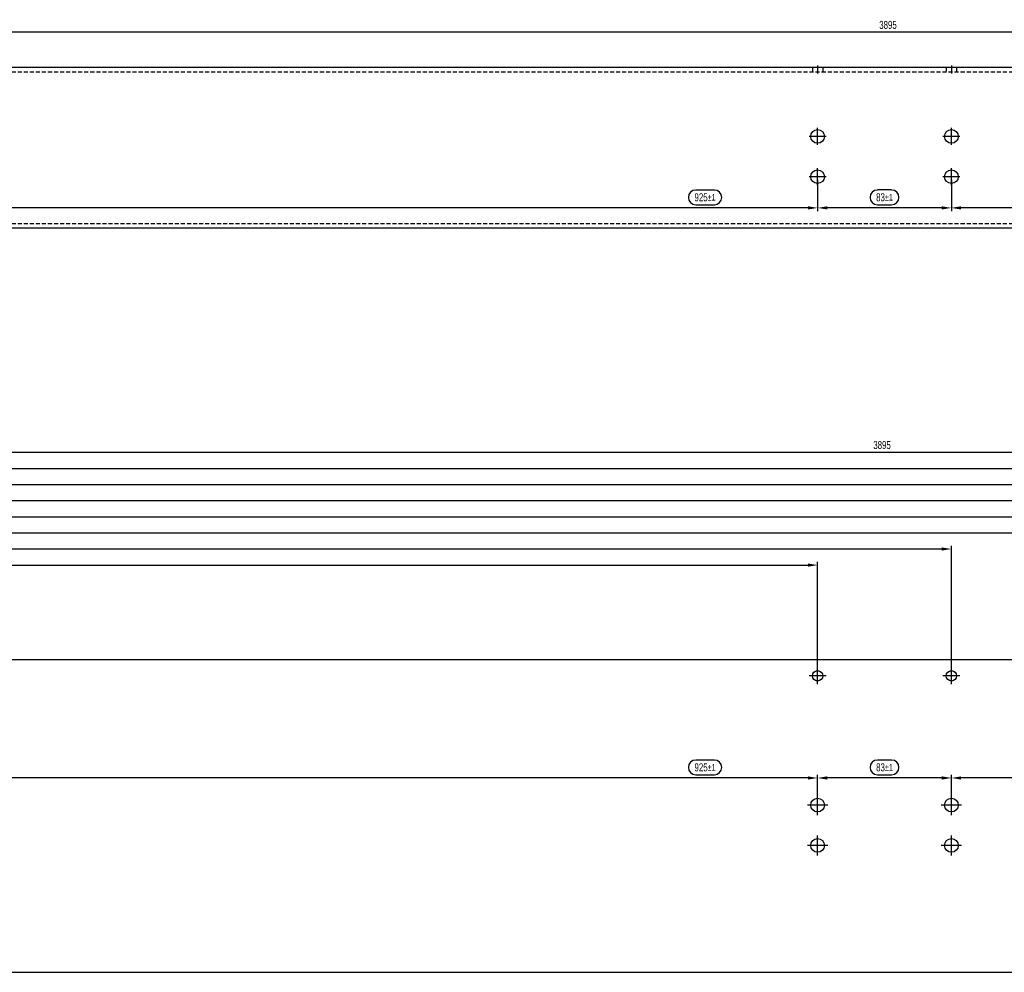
# Model space of a CAD drawing. Header units: millimetres. Extents: x -8 to 4050, y -194 to 1127.
# Tile 5 of 8: x 1017 to 1628, y 536 to 1127. Entities that reach past the tile are written whole.
import ezdxf

# ---------------------------------------------------------------- set-up
doc = ezdxf.new("R2010")
doc.units = ezdxf.units.MM
doc.header["$LTSCALE"] = 10
doc.header["$PDMODE"] = 35
doc.header["$PDSIZE"] = -5
doc.linetypes.add('MITTE', pattern=[50.8, 31.75, -6.35, 6.35, -6.35])
doc.linetypes.add('VERDECKT', pattern=[0.375, 0.25, -0.125])
doc.layers.get('DEFPOINTS').update_dxf_attribs({"color": 4})
doc.layers.add('BITO_DIMENSION', color=7, linetype='Continuous')
doc.styles.get("Standard").update_dxf_attribs({"font": 'arial.ttf', "width": 0.7})
doc.dimstyles.new('BITO_02', dxfattribs={"dimscale": 2, "dimtxt": 2.5, "dimasz": 3, "dimexe": 1, "dimexo": 1, "dimgap": 1, "dimtad": 1, "dimdec": 4, "dimdsep": 46, "dimtxsty": 'Standard', "dimcen": 0.09, "dimclrd": 256, "dimclre": 256, "dimclrt": 256, "dimadec": 0, "dimazin": 0, "dimtfac": 0.8, "dimtdec": 4, "dimtix": 1, "dimtofl": 0, "dimtmove": 0, "dimatfit": 3, "dimfxl": 0, "dimtolj": 1, "dimtzin": 0, "dimarcsym": 0})

# ---------------------------------------------------------------- blocks, each defined once
blk = doc.blocks.new('*D11')
at = {"layer": 'BITO_DIMENSION', "lineweight": -2}
for p, q in [((163.73, 1365.08), (163.73, 1386.72)), ((4052.73, 1384.72), (169.73, 1384.72)), ((4058.73, 1365.08), (4058.73, 1386.72))]:
    blk.add_line(p, q, dxfattribs=at)
at = {"layer": 'BITO_DIMENSION'}
for points in [[(169.73, 1385.72), (169.73, 1383.72), (163.73, 1384.72)], [(4052.73, 1385.72), (4052.73, 1383.72), (4058.73, 1384.72)]]:
    blk.add_solid(points, dxfattribs=at)
at = {"layer": 'DEFPOINTS', "color": 0}
for p in [(163.73, 1384.72), (163.73, 1363.08), (4058.73, 1363.08)]:
    blk.add_point(p, dxfattribs=at)
at = {"layer": 'BITO_DIMENSION', "insert": (1719.9, 1389.22), "char_height": 5, "attachment_point": 5}
blk.add_mtext('\\A1;3895', dxfattribs=at)
blk = doc.blocks.new('*D71')
at = {"layer": 'BITO_DIMENSION', "lineweight": -2}
for p, q in [((2432.83, 668), (2421.27, 668)), ((1595.5, 642.02), (1595.5, 658.89)), ((2514.5, 656.89), (1601.5, 656.89)), ((2421.27, 658.89), (2432.83, 658.89)), ((2520.5, 642.02), (2520.5, 658.89))]:
    blk.add_line(p, q, dxfattribs=at)
at = {"layer": 'BITO_DIMENSION', "linetype": 'Continuous', "lineweight": -2}
for centre, start, end in [((2421.27, 663.45), 90, 270), ((2432.83, 663.45), 270, 90)]:
    blk.add_arc(centre, 4.55, start, end, dxfattribs=at)
at = {"layer": 'BITO_DIMENSION'}
for points in [[(1601.5, 657.89), (1601.5, 655.89), (1595.5, 656.89)], [(2514.5, 657.89), (2514.5, 655.89), (2520.5, 656.89)]]:
    blk.add_solid(points, dxfattribs=at)
at = {"layer": 'DEFPOINTS', "color": 0}
for p in [(1595.5, 656.89), (1595.5, 640.02), (2520.5, 640.02)]:
    blk.add_point(p, dxfattribs=at)
at = {"layer": 'BITO_DIMENSION', "insert": (2427.05, 663.45), "char_height": 5, "attachment_point": 5}
blk.add_mtext('\\A1;925{\\H4.000000;±1}', dxfattribs=at)
blk = doc.blocks.new('*D72')
at = {"layer": 'BITO_DIMENSION', "lineweight": -2}
for p, q in [((1558.42, 668), (1549.58, 668)), ((1512.5, 642.02), (1512.5, 658.89)), ((1589.5, 656.89), (1518.5, 656.89)), ((1549.58, 658.89), (1558.42, 658.89)), ((1595.5, 642.02), (1595.5, 658.89))]:
    blk.add_line(p, q, dxfattribs=at)
at = {"layer": 'BITO_DIMENSION', "linetype": 'Continuous', "lineweight": -2}
for centre, start, end in [((1549.58, 663.45), 90, 270), ((1558.42, 663.45), 270, 90)]:
    blk.add_arc(centre, 4.55, start, end, dxfattribs=at)
at = {"layer": 'BITO_DIMENSION'}
for points in [[(1518.5, 657.89), (1518.5, 655.89), (1512.5, 656.89)], [(1589.5, 657.89), (1589.5, 655.89), (1595.5, 656.89)]]:
    blk.add_solid(points, dxfattribs=at)
at = {"layer": 'DEFPOINTS', "color": 0}
for p in [(1512.5, 656.89), (1512.5, 640.02), (1595.5, 640.02)]:
    blk.add_point(p, dxfattribs=at)
at = {"layer": 'BITO_DIMENSION', "insert": (1554, 663.45), "char_height": 5, "attachment_point": 5}
blk.add_mtext('\\A1;83{\\H4.000000;±1}', dxfattribs=at)
blk = doc.blocks.new('*D73')
at = {"layer": 'BITO_DIMENSION', "lineweight": -2}
for p, q in [((1448.44, 668), (1436.88, 668)), ((587.5, 642.02), (587.5, 658.89)), ((1506.5, 656.89), (593.5, 656.89)), ((1436.88, 658.89), (1448.44, 658.89)), ((1512.5, 642.02), (1512.5, 658.89))]:
    blk.add_line(p, q, dxfattribs=at)
at = {"layer": 'BITO_DIMENSION', "linetype": 'Continuous', "lineweight": -2}
for centre, start, end in [((1436.88, 663.45), 90, 270), ((1448.44, 663.45), 270, 90)]:
    blk.add_arc(centre, 4.55, start, end, dxfattribs=at)
at = {"layer": 'BITO_DIMENSION'}
for points in [[(593.5, 657.89), (593.5, 655.89), (587.5, 656.89)], [(1506.5, 657.89), (1506.5, 655.89), (1512.5, 656.89)]]:
    blk.add_solid(points, dxfattribs=at)
at = {"layer": 'DEFPOINTS', "color": 0}
for p in [(587.5, 656.89), (587.5, 640.02), (1512.5, 640.02)]:
    blk.add_point(p, dxfattribs=at)
at = {"layer": 'BITO_DIMENSION', "insert": (1442.66, 663.45), "char_height": 5, "attachment_point": 5}
blk.add_mtext('\\A1;925{\\H4.000000;±1}', dxfattribs=at)
blk = doc.blocks.new('*D77')
at = {"layer": 'BITO_DIMENSION', "lineweight": -2}
for p, q in [((1595.5, 1028.07), (1595.5, 1008.69)), ((2520.5, 1028.07), (2520.5, 1008.69)), ((2432.83, 1021.79), (2421.27, 1021.79)), ((2514.5, 1010.69), (1601.5, 1010.69)), ((2421.27, 1012.69), (2432.83, 1012.69))]:
    blk.add_line(p, q, dxfattribs=at)
at = {"layer": 'BITO_DIMENSION', "linetype": 'Continuous', "lineweight": -2}
for centre, start, end in [((2421.27, 1017.24), 90, 270), ((2432.83, 1017.24), 270, 90)]:
    blk.add_arc(centre, 4.55, start, end, dxfattribs=at)
at = {"layer": 'BITO_DIMENSION'}
for points in [[(1601.5, 1011.69), (1601.5, 1009.69), (1595.5, 1010.69)], [(2514.5, 1011.69), (2514.5, 1009.69), (2520.5, 1010.69)]]:
    blk.add_solid(points, dxfattribs=at)
at = {"layer": 'DEFPOINTS', "color": 0}
for p in [(1595.5, 1030.07), (2520.5, 1030.07), (1595.5, 1010.69)]:
    blk.add_point(p, dxfattribs=at)
at = {"layer": 'BITO_DIMENSION', "insert": (2427.05, 1017.24), "char_height": 5, "attachment_point": 5}
blk.add_mtext('\\A1;925{\\H4.000000;±1}', dxfattribs=at)
blk = doc.blocks.new('*D78')
at = {"layer": 'BITO_DIMENSION', "lineweight": -2}
for p, q in [((1512.5, 1028.07), (1512.5, 1008.69)), ((1595.5, 1028.07), (1595.5, 1008.69)), ((1558.42, 1021.8), (1549.58, 1021.8)), ((1589.5, 1010.69), (1518.5, 1010.69)), ((1549.58, 1012.69), (1558.42, 1012.69))]:
    blk.add_line(p, q, dxfattribs=at)
at = {"layer": 'BITO_DIMENSION', "linetype": 'Continuous', "lineweight": -2}
for centre, start, end in [((1549.58, 1017.24), 90, 270), ((1558.42, 1017.24), 270, 90)]:
    blk.add_arc(centre, 4.55, start, end, dxfattribs=at)
at = {"layer": 'BITO_DIMENSION'}
for points in [[(1518.5, 1011.69), (1518.5, 1009.69), (1512.5, 1010.69)], [(1589.5, 1011.69), (1589.5, 1009.69), (1595.5, 1010.69)]]:
    blk.add_solid(points, dxfattribs=at)
at = {"layer": 'DEFPOINTS', "color": 0}
for p in [(1512.5, 1030.07), (1595.5, 1030.07), (1512.5, 1010.69)]:
    blk.add_point(p, dxfattribs=at)
at = {"layer": 'BITO_DIMENSION', "insert": (1554, 1017.24), "char_height": 5, "attachment_point": 5}
blk.add_mtext('\\A1;83{\\H4.000000;±1}', dxfattribs=at)
blk = doc.blocks.new('*D79')
at = {"layer": 'BITO_DIMENSION', "lineweight": -2}
for p, q in [((587.5, 1028.07), (587.5, 1008.69)), ((1512.5, 1028.07), (1512.5, 1008.69)), ((1448.44, 1021.79), (1436.88, 1021.79)), ((1506.5, 1010.69), (593.5, 1010.69)), ((1436.88, 1012.69), (1448.44, 1012.69))]:
    blk.add_line(p, q, dxfattribs=at)
at = {"layer": 'BITO_DIMENSION', "linetype": 'Continuous', "lineweight": -2}
for centre, start, end in [((1436.88, 1017.24), 90, 270), ((1448.44, 1017.24), 270, 90)]:
    blk.add_arc(centre, 4.55, start, end, dxfattribs=at)
at = {"layer": 'BITO_DIMENSION'}
for points in [[(593.5, 1011.69), (593.5, 1009.69), (587.5, 1010.69)], [(1506.5, 1011.69), (1506.5, 1009.69), (1512.5, 1010.69)]]:
    blk.add_solid(points, dxfattribs=at)
at = {"layer": 'DEFPOINTS', "color": 0}
for p in [(587.5, 1030.07), (1512.5, 1030.07), (587.5, 1010.69)]:
    blk.add_point(p, dxfattribs=at)
at = {"layer": 'BITO_DIMENSION', "insert": (1442.66, 1017.24), "char_height": 5, "attachment_point": 5}
blk.add_mtext('\\A1;925{\\H4.000000;±1}', dxfattribs=at)
blk = doc.blocks.new('*D16')
at = {"layer": 'BITO_DIMENSION', "lineweight": -2}
for p, q in [((163.73, 997.28), (163.73, 1056)), ((169.73, 1054), (1670.23, 1054)), ((1676.23, 987.28), (1676.23, 1056))]:
    blk.add_line(p, q, dxfattribs=at)
at = {"layer": 'BITO_DIMENSION'}
for points in [[(169.73, 1055), (169.73, 1053), (163.73, 1054)], [(1670.23, 1055), (1670.23, 1053), (1676.23, 1054)]]:
    blk.add_solid(points, dxfattribs=at)
at = {"layer": 'DEFPOINTS', "color": 0}
for p in [(1676.23, 1054), (163.73, 995.28), (1676.23, 985.28)]:
    blk.add_point(p, dxfattribs=at)
at = {"layer": 'BITO_DIMENSION', "insert": (712.06, 1058.5), "char_height": 5, "attachment_point": 5}
blk.add_mtext('\\A1;1512.5', dxfattribs=at)
blk = doc.blocks.new('*D17')
at = {"layer": 'BITO_DIMENSION', "lineweight": -2}
for p, q in [((163.73, 997.28), (163.73, 1066)), ((169.73, 1064), (1753.23, 1064)), ((1759.23, 987.28), (1759.23, 1066))]:
    blk.add_line(p, q, dxfattribs=at)
at = {"layer": 'BITO_DIMENSION'}
for points in [[(169.73, 1065), (169.73, 1063), (163.73, 1064)], [(1753.23, 1065), (1753.23, 1063), (1759.23, 1064)]]:
    blk.add_solid(points, dxfattribs=at)
at = {"layer": 'DEFPOINTS', "color": 0}
for p in [(1759.23, 1064), (163.73, 995.28), (1759.23, 985.28)]:
    blk.add_point(p, dxfattribs=at)
at = {"layer": 'BITO_DIMENSION', "insert": (721.35, 1068.5), "char_height": 5, "attachment_point": 5}
blk.add_mtext('\\A1;1595.5', dxfattribs=at)
blk = doc.blocks.new('*D18')
at = {"layer": 'BITO_DIMENSION', "lineweight": -2}
for p, q in [((163.73, 997.28), (163.73, 1076)), ((2684.23, 987.28), (2684.23, 1076)), ((169.73, 1074), (2678.23, 1074))]:
    blk.add_line(p, q, dxfattribs=at)
at = {"layer": 'BITO_DIMENSION'}
for points in [[(169.73, 1075), (169.73, 1073), (163.73, 1074)], [(2678.23, 1075), (2678.23, 1073), (2684.23, 1074)]]:
    blk.add_solid(points, dxfattribs=at)
at = {"layer": 'DEFPOINTS', "color": 0}
for p in [(2684.23, 1074), (163.73, 995.28), (2684.23, 985.28)]:
    blk.add_point(p, dxfattribs=at)
at = {"layer": 'BITO_DIMENSION', "insert": (2627.69, 1078.5), "char_height": 5, "attachment_point": 5}
blk.add_mtext('\\A1;2520.5', dxfattribs=at)
blk = doc.blocks.new('*D19')
at = {"layer": 'BITO_DIMENSION', "lineweight": -2}
for p, q in [((163.73, 997.28), (163.73, 1086)), ((169.73, 1084), (2761.23, 1084)), ((2767.23, 987.28), (2767.23, 1086))]:
    blk.add_line(p, q, dxfattribs=at)
at = {"layer": 'BITO_DIMENSION'}
for points in [[(169.73, 1085), (169.73, 1083), (163.73, 1084)], [(2761.23, 1085), (2761.23, 1083), (2767.23, 1084)]]:
    blk.add_solid(points, dxfattribs=at)
at = {"layer": 'DEFPOINTS', "color": 0}
for p in [(2767.23, 1084), (163.73, 995.28), (2767.23, 985.28)]:
    blk.add_point(p, dxfattribs=at)
at = {"layer": 'BITO_DIMENSION', "insert": (2627.69, 1088.5), "char_height": 5, "attachment_point": 5}
blk.add_mtext('\\A1;2603.5', dxfattribs=at)
blk = doc.blocks.new('*D20')
at = {"layer": 'BITO_DIMENSION', "lineweight": -2}
for p, q in [((163.73, 997.28), (163.73, 1096)), ((169.73, 1094), (3686.23, 1094)), ((3692.23, 987.28), (3692.23, 1096))]:
    blk.add_line(p, q, dxfattribs=at)
at = {"layer": 'BITO_DIMENSION'}
for points in [[(169.73, 1095), (169.73, 1093), (163.73, 1094)], [(3686.23, 1095), (3686.23, 1093), (3692.23, 1094)]]:
    blk.add_solid(points, dxfattribs=at)
at = {"layer": 'DEFPOINTS', "color": 0}
for p in [(3692.23, 1094), (163.73, 995.28), (3692.23, 985.28)]:
    blk.add_point(p, dxfattribs=at)
at = {"layer": 'BITO_DIMENSION', "insert": (3652.14, 1098.5), "char_height": 5, "attachment_point": 5}
blk.add_mtext('\\A1;3528.5', dxfattribs=at)
blk = doc.blocks.new('*D21')
at = {"layer": 'BITO_DIMENSION', "lineweight": -2}
for p, q in [((163.73, 997.28), (163.73, 1106)), ((3775.23, 987.28), (3775.23, 1106)), ((169.73, 1104), (3769.23, 1104))]:
    blk.add_line(p, q, dxfattribs=at)
at = {"layer": 'BITO_DIMENSION'}
for points in [[(169.73, 1105), (169.73, 1103), (163.73, 1104)], [(3769.23, 1105), (3769.23, 1103), (3775.23, 1104)]]:
    blk.add_solid(points, dxfattribs=at)
at = {"layer": 'DEFPOINTS', "color": 0}
for p in [(3775.23, 1104), (163.73, 995.28), (3775.23, 985.28)]:
    blk.add_point(p, dxfattribs=at)
at = {"layer": 'BITO_DIMENSION', "insert": (3652.14, 1108.5), "char_height": 5, "attachment_point": 5}
blk.add_mtext('\\A1;3611.5', dxfattribs=at)
blk = doc.blocks.new('*D22')
at = {"layer": 'BITO_DIMENSION', "lineweight": -2}
for p, q in [((163.73, 997.28), (163.73, 1116)), ((169.73, 1114), (4013.23, 1114)), ((4019.23, 987.28), (4019.23, 1116))]:
    blk.add_line(p, q, dxfattribs=at)
at = {"layer": 'BITO_DIMENSION'}
for points in [[(169.73, 1115), (169.73, 1113), (163.73, 1114)], [(4013.23, 1115), (4013.23, 1113), (4019.23, 1114)]]:
    blk.add_solid(points, dxfattribs=at)
at = {"layer": 'DEFPOINTS', "color": 0}
for p in [(4019.23, 1114), (163.73, 995.28), (4019.23, 985.28)]:
    blk.add_point(p, dxfattribs=at)
at = {"layer": 'BITO_DIMENSION', "insert": (3981.52, 1118.5), "char_height": 5, "attachment_point": 5}
blk.add_mtext('\\A1;3855.5', dxfattribs=at)
blk = doc.blocks.new('*D23')
at = {"layer": 'BITO_DIMENSION', "lineweight": -2}
for p, q in [((163.73, 997.28), (163.73, 1126)), ((4058.73, 997.28), (4058.73, 1126)), ((169.73, 1124), (4052.73, 1124))]:
    blk.add_line(p, q, dxfattribs=at)
at = {"layer": 'BITO_DIMENSION'}
for points in [[(169.73, 1125), (169.73, 1123), (163.73, 1124)], [(4052.73, 1125), (4052.73, 1123), (4058.73, 1124)]]:
    blk.add_solid(points, dxfattribs=at)
at = {"layer": 'DEFPOINTS', "color": 0}
for p in [(4058.73, 1124), (163.73, 995.28), (4058.73, 995.28)]:
    blk.add_point(p, dxfattribs=at)
at = {"layer": 'BITO_DIMENSION', "insert": (1716.21, 1128.5), "char_height": 5, "attachment_point": 5}
blk.add_mtext('\\A1;3895', dxfattribs=at)

msp = doc.modelspace()

# ---------------------------------------------------------------- linework, layer by layer
for p, q in [((0, 1098.0692), (3895, 1098.0692)), ((3895, 998.0692), (0, 998.0692))]:
    msp.add_line(p, q)
at = {"color": 4, "linetype": 'VERDECKT'}
for p, q in [((0, 1095.0692), (3895, 1095.0692)), ((1509.25, 1098.0692), (1509.25, 1095.0692)), ((1515.75, 1098.0692), (1515.75, 1095.0692)), ((1592.25, 1098.0692), (1592.25, 1095.0692)), ((1598.75, 1098.0692), (1598.75, 1095.0692)), ((0, 1001.0692), (3895, 1001.0692))]:
    msp.add_line(p, q, dxfattribs=at)
at = {"color": 5, "linetype": 'MITTE'}
for p, q in [((1512.5, 1099.0692), (1512.5, 1094.0692)), ((1595.5, 1099.0692), (1595.5, 1094.0692)), ((1512.5, 1049.8192), (1512.5, 1060.3192)), ((1595.5, 1049.8192), (1595.5, 1060.3192)), ((1517.75, 1055.0692), (1507.25, 1055.0692)), ((1600.75, 1055.0692), (1590.25, 1055.0692)), ((1512.5, 1024.8192), (1512.5, 1035.3192)), ((1595.5, 1024.8192), (1595.5, 1035.3192)), ((1517.75, 1030.0692), (1507.25, 1030.0692)), ((1600.75, 1030.0692), (1590.25, 1030.0692)), ((1512.5, 715.02311), (1512.5, 725.52311)), ((1595.5, 715.02311), (1595.5, 725.52311)), ((1517.75, 720.27311), (1507.25, 720.27311)), ((1600.75, 720.27311), (1590.25, 720.27311)), ((1512.5, 633.77311), (1512.5, 646.27311)), ((1595.5, 633.77311), (1595.5, 646.27311)), ((1518.75, 640.02311), (1506.25, 640.02311)), ((1601.75, 640.02311), (1589.25, 640.02311)), ((1512.5, 608.77311), (1512.5, 621.27311)), ((1595.5, 608.77311), (1595.5, 621.27311)), ((1518.75, 615.02311), (1506.25, 615.02311)), ((1601.75, 615.02311), (1589.25, 615.02311))]:
    msp.add_line(p, q, dxfattribs=at)
msp.add_lwpolyline([(3895, 730.27311), (0, 730.27311), (0, 536.27311), (3895, 536.27311)], close=True)
for centre, radius in [((1512.5, 1055.0692), 4.25), ((1595.5, 1055.0692), 4.25), ((1512.5, 1030.0692), 4.25), ((1595.5, 1030.0692), 4.25), ((1512.5, 720.27311), 3.25), ((1595.5, 720.27311), 3.25), ((1512.5, 640.02311), 4.25), ((1595.5, 640.02311), 4.25), ((1512.5, 615.02311), 4.25), ((1595.5, 615.02311), 4.25)]:
    msp.add_circle(centre, radius)

# ---------------------------------------------------------------- dimensions: what is measured, and where the dimension line sits
at = {"layer": 'BITO_DIMENSION'}
dim = msp.add_linear_dim(base=(0, 1119.71756), p1=(3895, 1098.0692), p2=(0, 1098.0692), angle=180, dimstyle='BITO_02', dxfattribs=at)
dim.commit()
dim.dimension.update_dxf_attribs({"geometry": '*D11', "text_midpoint": (1556.1715, 1119.71756), "dimtype": 128, "insert": (-163.7299, -265.00661)})
for base, p1, p2, picture, middle in [((587.5, 1010.68595), (1512.5, 1030.0692), (587.5, 1030.0692), '*D79', (1442.65808, 1010.68595)), ((1595.5, 1010.68595), (2520.5, 1030.0692), (1595.5, 1030.0692), '*D77', (2427.05021, 1010.68595)), ((587.5, 656.89231), (1512.5, 640.02311), (587.5, 640.02311), '*D73', (1442.65808, 656.89231)), ((1595.5, 656.89231), (2520.5, 640.02311), (1595.5, 640.02311), '*D71', (2427.05021, 656.89231))]:
    dim = msp.add_linear_dim(base=base, p1=p1, p2=p2, angle=180, dimstyle='BITO_02', override={"dimgap": 1, "dimtol": 1, "dimlim": 0, "dimtp": 1, "dimtm": 1, "dimtdec": 0, "dimtmove": 1}, dxfattribs=at)
    dim.commit()
    dim.dimension.update_dxf_attribs({"geometry": picture, "text_midpoint": middle, "dimtype": 128})
for base, p1, p2, picture, middle in [((1512.5, 1010.68595), (1595.5, 1030.0692), (1512.5, 1030.0692), '*D78', (1554, 1017.24052)), ((1512.5, 656.89231), (1595.5, 640.02311), (1512.5, 640.02311), '*D72', (1554, 663.44688))]:
    dim = msp.add_linear_dim(base=base, p1=p1, p2=p2, angle=180, dimstyle='BITO_02', override={"dimgap": 1, "dimtol": 1, "dimlim": 0, "dimtp": 1, "dimtm": 1, "dimtdec": 0, "dimtmove": 1}, dxfattribs=at)
    dim.commit()
    dim.dimension.update_dxf_attribs({"geometry": picture, "text_midpoint": middle})
for base, p2, picture, middle in [((3895, 858.99449), (3895, 730.27311), '*D23', (1552.47672, 858.99449)), ((3855.5, 848.99449), (3855.5, 720.27311), '*D22', (3817.79376, 848.99449)), ((3611.5, 838.99449), (3611.5, 720.27311), '*D21', (3488.40722, 838.99449)), ((3528.5, 828.99449), (3528.5, 720.27311), '*D20', (3488.40722, 828.99449)), ((2603.5, 818.99449), (2603.5, 720.27311), '*D19', (2463.95867, 818.99449)), ((2520.5, 808.99449), (2520.5, 720.27311), '*D18', (2463.95867, 808.99449)), ((1595.5, 798.99449), (1595.5, 720.27311), '*D17', (557.62382, 798.99449)), ((1512.5, 788.99449), (1512.5, 720.27311), '*D16', (548.33026, 788.99449))]:
    dim = msp.add_linear_dim(base=base, p1=(0, 730.27311), p2=p2, dimstyle='BITO_02', dxfattribs=at)
    dim.commit()
    dim.dimension.update_dxf_attribs({"geometry": picture, "text_midpoint": middle, "dimtype": 128, "insert": (-163.7299, -265.00661)})

doc.saveas('drawing.dxf')
